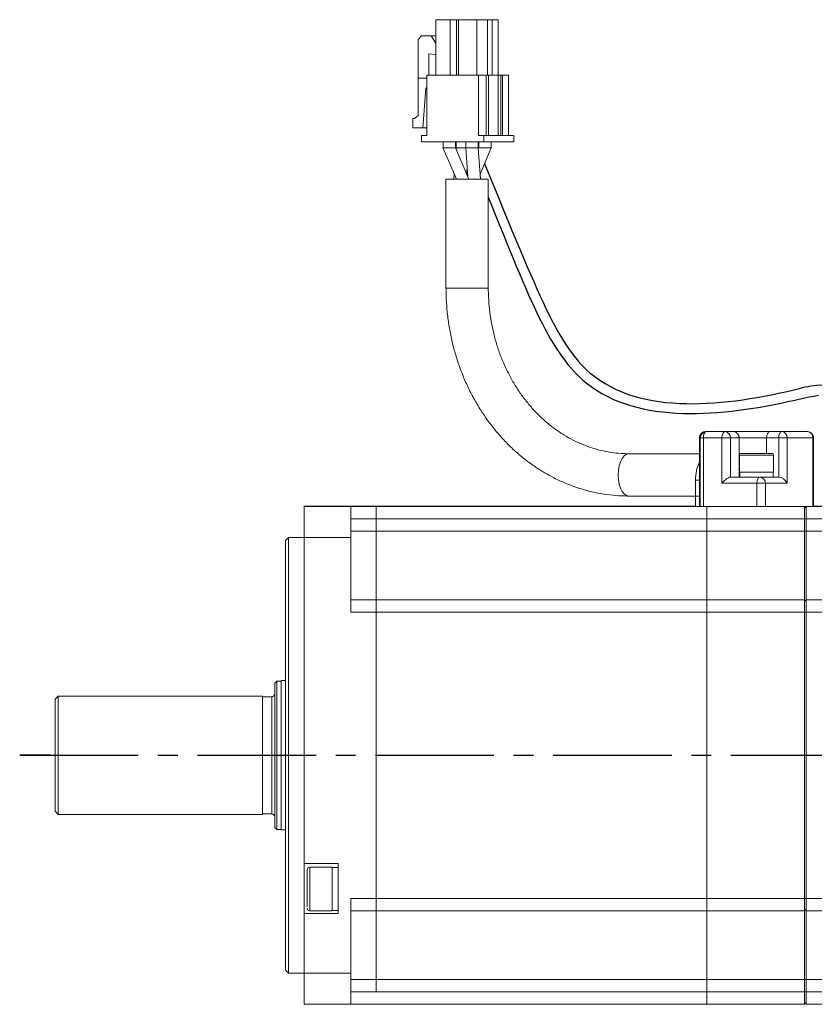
# Model space of a CAD drawing. Header units: millimetres. Extents: x -8104 to -7769, y 403 to 690.
# Tile 2 of 4: x -7960 to -7833, y 532 to 690. Entities that reach past the tile are written whole.
import ezdxf

# ---------------------------------------------------------------- set-up
doc = ezdxf.new("R2010")
doc.units = ezdxf.units.MM
doc.linetypes.add('CENTER2', pattern=[28.575, 19.05, -3.175, 3.175, -3.175])
doc.layers.add('Center', color=1, linetype='CENTER2')
doc.layers.add('Dim', color=2, linetype='Continuous')

msp = doc.modelspace()

# ---------------------------------------------------------------- linework, layer by layer
at = {"color": 7, "linetype": 'Continuous', "lineweight": 15}
for p, q in [((-7891.19, 690.32), (-7893.49, 690.32)), ((-7893.49, 690.32), (-7891.79, 690.32)), ((-7893.49, 681.42), (-7893.49, 690.32)), ((-7891.67, 690.32), (-7892.47, 690.32)), ((-7892.04, 690.32), (-7892.47, 690.32)), ((-7891.66, 690.32), (-7892.09, 690.32)), ((-7892.09, 690.32), (-7892.04, 690.32)), ((-7892.04, 690.32), (-7892.04, 690.32)), ((-7891.79, 690.32), (-7889.49, 690.32)), ((-7891.67, 690.32), (-7891.24, 690.32)), ((-7891.67, 690.32), (-7891.67, 690.32)), ((-7891.61, 690.32), (-7891.66, 690.32)), ((-7891.04, 690.32), (-7891.61, 690.32)), ((-7888.44, 690.32), (-7891.39, 690.32)), ((-7891.39, 690.32), (-7889.69, 690.32)), ((-7891.39, 690.32), (-7891.39, 690.32)), ((-7891.24, 690.32), (-7891.19, 690.32)), ((-7891.24, 690.32), (-7891.24, 690.32)), ((-7890.17, 690.32), (-7891.19, 690.32)), ((-7891.19, 690.32), (-7890.76, 690.32)), ((-7891.19, 681.42), (-7891.19, 690.32)), ((-7891.19, 690.32), (-7891.19, 690.32)), ((-7890.88, 690.32), (-7891.04, 690.32)), ((-7890.74, 690.32), (-7890.88, 690.32)), ((-7890.81, 690.32), (-7890.24, 690.32)), ((-7890.76, 690.32), (-7890.81, 690.32)), ((-7890.81, 690.32), (-7890.81, 690.32)), ((-7890.37, 690.32), (-7890.74, 690.32)), ((-7890.41, 690.32), (-7890.37, 690.32)), ((-7890.24, 690.32), (-7890.41, 690.32)), ((-7890.41, 690.32), (-7890.41, 690.32)), ((-7889.57, 690.32), (-7890.37, 690.32)), ((-7889.94, 690.32), (-7890.37, 690.32)), ((-7889.22, 690.32), (-7890.17, 690.32)), ((-7890.17, 690.32), (-7890.17, 681.42)), ((-7889.56, 690.32), (-7889.99, 690.32)), ((-7889.99, 690.32), (-7889.94, 690.32)), ((-7889.94, 690.32), (-7889.94, 690.32)), ((-7886.9, 690.32), (-7889.85, 690.32)), ((-7889.85, 690.32), (-7888.15, 690.32)), ((-7889.85, 681.42), (-7889.85, 690.32)), ((-7889.69, 690.32), (-7886.74, 690.32)), ((-7889.57, 690.32), (-7889.14, 690.32)), ((-7889.57, 690.32), (-7889.57, 690.32)), ((-7889.51, 690.32), (-7889.56, 690.32)), ((-7888.94, 690.32), (-7889.51, 690.32)), ((-7889.49, 690.32), (-7889.22, 690.32)), ((-7889.22, 690.32), (-7889.22, 690.32)), ((-7889.14, 690.32), (-7889.09, 690.32)), ((-7889.14, 690.32), (-7889.14, 690.32)), ((-7889.09, 690.32), (-7888.66, 690.32)), ((-7889.09, 690.32), (-7889.09, 690.32)), ((-7888.78, 690.32), (-7888.94, 690.32)), ((-7888.04, 690.32), (-7888.84, 690.32)), ((-7888.4, 690.32), (-7888.84, 690.32)), ((-7888.64, 690.32), (-7888.78, 690.32)), ((-7888.71, 690.32), (-7888.14, 690.32)), ((-7888.66, 690.32), (-7888.71, 690.32)), ((-7888.71, 690.32), (-7888.71, 690.32)), ((-7888.27, 690.32), (-7888.64, 690.32)), ((-7888.45, 690.32), (-7888.4, 690.32)), ((-7888.02, 690.32), (-7888.45, 690.32)), ((-7886.74, 690.32), (-7888.44, 690.32)), ((-7888.44, 690.32), (-7888.44, 690.32)), ((-7888.4, 690.32), (-7888.4, 690.32)), ((-7888.31, 690.32), (-7888.27, 690.32)), ((-7888.14, 690.32), (-7888.31, 690.32)), ((-7888.31, 690.32), (-7888.31, 690.32)), ((-7888.15, 690.32), (-7885.2, 690.32)), ((-7888.04, 690.32), (-7887.6, 690.32)), ((-7888.04, 690.32), (-7888.04, 690.32)), ((-7887.97, 690.32), (-7888.02, 690.32)), ((-7887.41, 690.32), (-7887.97, 690.32)), ((-7885.45, 690.32), (-7887.75, 690.32)), ((-7887.75, 690.32), (-7886.05, 690.32)), ((-7887.75, 690.32), (-7887.75, 690.32)), ((-7887.6, 690.32), (-7887.55, 690.32)), ((-7887.6, 690.32), (-7887.6, 690.32)), ((-7887.55, 690.32), (-7887.12, 690.32)), ((-7887.55, 690.32), (-7887.55, 690.32)), ((-7887.24, 690.32), (-7887.41, 690.32)), ((-7887.11, 690.32), (-7887.24, 690.32)), ((-7887.17, 690.32), (-7886.61, 690.32)), ((-7887.12, 690.32), (-7887.17, 690.32)), ((-7887.17, 690.32), (-7887.17, 690.32)), ((-7886.73, 690.32), (-7887.11, 690.32)), ((-7885.2, 690.32), (-7886.9, 690.32)), ((-7886.9, 681.42), (-7886.9, 690.32)), ((-7886.77, 690.32), (-7886.73, 690.32)), ((-7886.61, 690.32), (-7886.77, 690.32)), ((-7886.77, 690.32), (-7886.77, 690.32)), ((-7885.94, 690.32), (-7886.74, 690.32)), ((-7886.3, 690.32), (-7886.74, 690.32)), ((-7886.74, 690.32), (-7886.74, 690.32)), ((-7886.35, 690.32), (-7886.3, 690.32)), ((-7885.92, 690.32), (-7886.35, 690.32)), ((-7886.3, 690.32), (-7886.3, 690.32)), ((-7886.05, 690.32), (-7883.75, 690.32)), ((-7885.94, 690.32), (-7885.5, 690.32)), ((-7885.94, 690.32), (-7885.94, 690.32)), ((-7885.87, 690.32), (-7885.92, 690.32)), ((-7885.31, 690.32), (-7885.87, 690.32)), ((-7885.5, 690.32), (-7885.45, 690.32)), ((-7885.5, 690.32), (-7885.5, 690.32)), ((-7884.43, 690.32), (-7885.45, 690.32)), ((-7885.45, 690.32), (-7885.02, 690.32)), ((-7885.45, 690.32), (-7885.45, 690.32)), ((-7885.45, 690.32), (-7885.45, 690.32)), ((-7885.14, 690.32), (-7885.31, 690.32)), ((-7885.2, 690.32), (-7885.2, 681.42)), ((-7885.01, 690.32), (-7885.14, 690.32)), ((-7885.07, 690.32), (-7884.51, 690.32)), ((-7885.02, 690.32), (-7885.07, 690.32)), ((-7885.07, 690.32), (-7885.07, 690.32)), ((-7884.63, 690.32), (-7885.01, 690.32)), ((-7884.67, 690.32), (-7884.63, 690.32)), ((-7884.51, 690.32), (-7884.67, 690.32)), ((-7884.67, 690.32), (-7884.67, 690.32)), ((-7883.48, 690.32), (-7884.43, 690.32)), ((-7884.43, 690.32), (-7884.43, 681.42)), ((-7883.75, 690.32), (-7883.48, 690.32)), ((-7883.48, 681.42), (-7883.48, 690.32)), ((-7896.32, 687.12), (-7895.8, 687.72)), ((-7896.32, 674.91), (-7896.32, 687.12)), ((-7895.8, 687.72), (-7894.22, 687.72)), ((-7894.3, 687.72), (-7895.8, 687.72)), ((-7894.3, 687.72), (-7893.49, 687.72)), ((-7894.22, 687.72), (-7893.49, 686.54)), ((-7893.49, 687.72), (-7894.22, 687.72)), ((-7893.49, 684.74), (-7894.59, 684.85)), ((-7894.59, 684.85), (-7894.59, 681.42)), ((-7896.31, 674.92), (-7896.31, 680.92)), ((-7896.31, 680.92), (-7894.94, 680.92)), ((-7895.71, 680.92), (-7896.31, 680.92)), ((-7894.94, 680.92), (-7895.71, 680.92)), ((-7894.94, 671.72), (-7894.94, 681.42)), ((-7894.94, 681.42), (-7886.62, 681.42)), ((-7893.49, 681.42), (-7894.94, 681.42)), ((-7891.19, 681.42), (-7893.49, 681.42)), ((-7891.19, 681.42), (-7890.17, 681.42)), ((-7889.85, 681.42), (-7890.17, 681.42)), ((-7886.9, 681.42), (-7889.85, 681.42)), ((-7885.2, 681.42), (-7886.9, 681.42)), ((-7886.62, 681.42), (-7886.62, 671.72)), ((-7886.62, 681.42), (-7885.4, 681.42)), ((-7885.4, 671.72), (-7885.4, 681.42)), ((-7885.2, 681.42), (-7884.43, 681.42)), ((-7885.15, 681.42), (-7883.44, 681.42)), ((-7885.02, 671.72), (-7885.02, 681.42)), ((-7883.48, 681.42), (-7884.43, 681.42)), ((-7883.48, 681.42), (-7881.82, 681.42)), ((-7883.44, 671.72), (-7883.44, 681.42)), ((-7883.16, 681.42), (-7883.19, 681.42)), ((-7883.16, 681.42), (-7883.16, 681.42)), ((-7883.06, 671.72), (-7883.06, 681.42)), ((-7881.82, 681.42), (-7882.91, 681.42)), ((-7882.79, 671.72), (-7882.79, 681.42)), ((-7881.82, 681.42), (-7881.82, 671.72)), ((-7895.1, 679.24), (-7895.58, 672.92)), ((-7897.18, 672.92), (-7897.18, 674.42)), ((-7897.18, 674.42), (-7896.92, 674.42)), ((-7897.18, 674.42), (-7896.92, 674.42)), ((-7896.92, 674.42), (-7896.31, 674.92)), ((-7895.58, 672.92), (-7897.18, 672.92)), ((-7894.94, 672.92), (-7895.58, 672.92)), ((-7895.8, 670.72), (-7895.8, 671.72)), ((-7895.8, 671.72), (-7894.94, 671.72)), ((-7895.8, 671.72), (-7895.15, 671.72)), ((-7895.15, 671.72), (-7894.94, 671.72)), ((-7886.62, 671.72), (-7885.76, 671.72)), ((-7885.4, 671.72), (-7886.62, 671.72)), ((-7885.76, 671.72), (-7885.76, 670.72)), ((-7880.96, 671.72), (-7885.76, 671.72)), ((-7883.44, 671.72), (-7885.02, 671.72)), ((-7882.79, 671.72), (-7881.82, 671.72)), ((-7880.96, 671.72), (-7881.82, 671.72)), ((-7880.96, 670.72), (-7880.96, 671.72)), ((-7885.76, 670.72), (-7895.8, 670.72)), ((-7892.31, 670.72), (-7892.31, 669.71)), ((-7890.31, 669.71), (-7890.31, 670.72)), ((-7890.21, 669.72), (-7890.23, 669.52)), ((-7890.21, 670.72), (-7890.21, 669.71)), ((-7888.68, 670.72), (-7888.68, 669.71)), ((-7888.68, 669.75), (-7888.32, 665.01)), ((-7886.69, 669.72), (-7886.69, 669.72)), ((-7886.68, 669.71), (-7886.68, 670.72)), ((-7886.3, 664.72), (-7886.68, 669.72)), ((-7886.58, 669.72), (-7886.66, 669.52)), ((-7886.58, 670.72), (-7886.58, 669.71)), ((-7886.36, 665.51), (-7884.58, 669.72)), ((-7880.96, 670.72), (-7885.76, 670.72)), ((-7884.58, 669.71), (-7884.58, 670.72)), ((-7888.53, 665.51), (-7888.45, 666.65)), ((-7891.85, 664.72), (-7891.85, 647.19)), ((-7890.53, 665.51), (-7890.59, 664.69)), ((-7888.36, 665.51), (-7888.45, 665.31)), ((-7885.05, 647.19), (-7885.05, 664.72)), ((-7851, 623.61), (-7851.07, 623.39)), ((-7846.02, 624.14), (-7850.12, 624.13)), ((-7850.12, 624.13), (-7849.99, 624.13)), ((-7849.99, 624.13), (-7847.02, 624.13)), ((-7847.02, 624.13), (-7845.63, 624.13)), ((-7844.07, 624.14), (-7846.02, 624.14)), ((-7839.82, 624.13), (-7837.87, 624.13)), ((-7836.88, 624.14), (-7838.27, 624.14)), ((-7833.77, 624.13), (-7837.87, 624.13)), ((-7833.91, 624.14), (-7836.88, 624.14)), ((-7833.91, 624.14), (-7833.77, 624.13)), ((-7833.89, 624.14), (-7833.91, 624.14)), ((-7833.75, 624.13), (-7833.89, 624.14)), ((-7832.84, 623.5), (-7832.89, 623.61)), ((-7851.12, 623.13), (-7850.99, 623.13)), ((-7851.12, 612.13), (-7851.12, 623.13)), ((-7850.99, 623.13), (-7850.99, 612.13)), ((-7847.52, 623.13), (-7850.49, 623.13)), ((-7850.49, 623.13), (-7850.49, 612.13)), ((-7847.52, 615.83), (-7847.52, 623.13)), ((-7846.15, 616.83), (-7846.15, 623.13)), ((-7846.15, 623.13), (-7844.76, 623.13)), ((-7844.76, 616.83), (-7844.76, 623.13)), ((-7840.32, 623.13), (-7838.37, 623.13)), ((-7838.37, 623.13), (-7838.37, 616.83)), ((-7837.01, 623.13), (-7837.01, 615.83)), ((-7832.91, 623.13), (-7837.01, 623.13)), ((-7832.91, 612.13), (-7832.91, 623.13)), ((-7832.77, 612.13), (-7832.77, 623.13)), ((-7851.15, 620.58), (-7862.46, 620.58)), ((-7844.7, 620.33), (-7844.7, 617.63)), ((-7843.2, 620.63), (-7841.95, 620.63)), ((-7843.2, 620.63), (-7843.2, 620.63)), ((-7841.95, 620.63), (-7843.2, 620.63)), ((-7841.95, 620.63), (-7840.7, 620.63)), ((-7840.7, 620.63), (-7841.95, 620.63)), ((-7841.95, 620.63), (-7841.95, 620.63)), ((-7840.7, 620.63), (-7840.7, 620.63)), ((-7839.2, 617.63), (-7839.2, 620.33)), ((-7844.61, 617.63), (-7844.61, 616.83)), ((-7839.29, 616.83), (-7839.29, 617.63)), ((-7851.74, 612.13), (-7851.74, 616.33)), ((-7841.89, 615.83), (-7847.52, 615.83)), ((-7841.39, 616.83), (-7846.15, 616.83)), ((-7846.15, 616.83), (-7844.76, 616.83)), ((-7844.76, 616.83), (-7844.61, 616.83)), ((-7841.89, 615.83), (-7841.89, 612.13)), ((-7840.71, 616.83), (-7841.39, 616.83)), ((-7840.52, 615.83), (-7840.52, 612.13)), ((-7837.01, 615.83), (-7840.52, 615.83)), ((-7838.37, 616.83), (-7839.29, 616.83)), ((-7839.29, 616.83), (-7838.37, 616.83)), ((-7862.47, 613.78), (-7851.15, 613.78)), ((-7907.15, 612.15), (-7914.65, 612.15)), ((-7914.65, 612.15), (-7914.65, 612.13)), ((-7914.65, 612.13), (-7909.15, 612.13)), ((-7914.65, 612.12), (-7914.65, 612.13)), ((-7914.65, 612.12), (-7907.15, 612.12)), ((-7914.65, 612.12), (-7914.65, 607.12)), ((-7909.15, 612.12), (-7914.65, 612.12)), ((-7914.65, 612.12), (-7914.65, 612.12)), ((-7909.15, 612.13), (-7909.15, 612.12)), ((-7907.15, 612.14), (-7907.15, 612.15)), ((-7851.74, 612.14), (-7907.15, 612.14)), ((-7907.15, 612.13), (-7834.25, 612.13)), ((-7907.15, 612.12), (-7907.15, 612.13)), ((-7907.15, 607.12), (-7907.15, 612.12)), ((-7907.15, 607.12), (-7907.15, 612.12)), ((-7903.05, 610.12), (-7903.05, 612.13)), ((-7851.74, 612.13), (-7851.12, 612.13)), ((-7850.99, 612.13), (-7851.12, 612.13)), ((-7841.89, 612.13), (-7850.49, 612.13)), ((-7849.95, 612.13), (-7849.95, 610.12)), ((-7840.52, 612.13), (-7834.25, 612.13)), ((-7834.25, 612.13), (-7834.25, 612.13)), ((-7834.25, 612.13), (-7834.25, 610.12)), ((-7834.25, 612.13), (-7833.95, 611.83)), ((-7834.25, 612.13), (-7833.95, 612.13)), ((-7834.24, 612.13), (-7833.95, 611.84)), ((-7833.95, 612.13), (-7789.65, 612.13)), ((-7833.95, 612.13), (-7833.95, 610.12)), ((-7832.91, 612.13), (-7833.95, 612.13)), ((-7833.95, 612.13), (-7833.95, 612.13)), ((-7818.95, 612.14), (-7832.77, 612.14)), ((-7907.15, 610.12), (-7834.25, 610.12)), ((-7907.15, 610.12), (-7903.05, 610.12)), ((-7903.05, 608.12), (-7903.05, 610.12)), ((-7903.05, 610.12), (-7849.95, 610.12)), ((-7849.95, 610.12), (-7849.95, 608.12)), ((-7834.25, 610.12), (-7833.95, 610.13)), ((-7834.25, 610.12), (-7834.25, 608.12)), ((-7833.95, 610.12), (-7789.65, 610.12)), ((-7833.95, 610.12), (-7833.95, 608.12)), ((-7907.15, 608.12), (-7834.25, 608.12)), ((-7907.15, 608.12), (-7903.05, 608.12)), ((-7903.05, 597.12), (-7903.05, 608.12)), ((-7903.05, 608.12), (-7849.95, 608.12)), ((-7849.95, 597.12), (-7849.95, 608.12)), ((-7834.25, 608.12), (-7833.95, 608.13)), ((-7834.25, 597.12), (-7834.25, 608.12)), ((-7833.95, 608.12), (-7789.65, 608.12)), ((-7833.95, 608.12), (-7833.95, 597.12)), ((-7917.15, 607.13), (-7917.65, 606.63)), ((-7917.65, 606.63), (-7917.65, 537.63)), ((-7914.65, 607.13), (-7917.15, 607.13)), ((-7917.15, 607.13), (-7917.15, 537.13)), ((-7914.65, 607.12), (-7914.65, 554.72)), ((-7907.15, 607.12), (-7914.65, 607.12)), ((-7907.15, 607.12), (-7914.65, 607.12)), ((-7907.15, 595.12), (-7907.15, 607.12)), ((-7907.15, 595.12), (-7907.15, 607.12)), ((-7907.15, 597.12), (-7834.25, 597.12)), ((-7834.25, 597.12), (-7907.15, 597.12)), ((-7903.05, 597.12), (-7907.15, 597.12)), ((-7903.05, 597.12), (-7907.15, 597.12)), ((-7903.05, 595.12), (-7903.05, 597.12)), ((-7903.05, 597.12), (-7903.05, 597.12)), ((-7903.05, 597.12), (-7849.95, 597.12)), ((-7849.95, 597.12), (-7903.05, 597.12)), ((-7849.95, 597.12), (-7849.95, 595.12)), ((-7849.95, 597.12), (-7849.95, 597.12)), ((-7834.25, 597.12), (-7834.25, 595.12)), ((-7834.25, 597.12), (-7833.95, 596.82)), ((-7834.25, 597.12), (-7834.25, 597.12)), ((-7833.95, 596.82), (-7834.25, 597.12)), ((-7798.95, 597.12), (-7833.95, 597.12)), ((-7833.95, 597.12), (-7833.95, 595.12)), ((-7798.95, 597.12), (-7833.95, 597.12)), ((-7833.95, 597.12), (-7833.95, 597.12)), ((-7834.25, 595.12), (-7907.15, 595.12)), ((-7903.05, 595.12), (-7907.15, 595.12)), ((-7903.05, 549.12), (-7903.05, 595.12)), ((-7903.05, 595.12), (-7849.95, 595.12)), ((-7849.95, 595.12), (-7849.95, 549.12)), ((-7834.25, 595.12), (-7834.25, 549.12)), ((-7833.95, 595.12), (-7834.25, 595.12)), ((-7798.95, 595.12), (-7833.95, 595.12)), ((-7833.95, 595.12), (-7833.95, 549.12)), ((-7919.05, 584.03), (-7919.35, 583.73)), ((-7918.35, 584.03), (-7919.05, 584.03)), ((-7919.05, 584.03), (-7919.05, 560.23)), ((-7917.65, 584.13), (-7918.35, 584.13)), ((-7918.35, 584.13), (-7918.35, 560.13)), ((-7919.35, 583.73), (-7919.35, 560.53)), ((-7954.15, 581.63), (-7954.65, 581.13)), ((-7954.65, 581.13), (-7954.65, 563.13)), ((-7921.35, 581.63), (-7954.15, 581.63)), ((-7954.15, 581.63), (-7954.15, 562.63)), ((-7921.35, 581.63), (-7921.35, 562.63)), ((-7919.85, 581.53), (-7921.35, 581.53)), ((-7954.65, 563.13), (-7954.15, 562.63)), ((-7954.15, 562.63), (-7921.35, 562.63)), ((-7921.35, 562.73), (-7919.85, 562.73)), ((-7919.35, 560.53), (-7919.05, 560.23)), ((-7919.05, 560.23), (-7918.35, 560.23)), ((-7918.35, 560.13), (-7917.65, 560.13)), ((-7914.65, 554.72), (-7909.15, 554.72)), ((-7914.65, 546.72), (-7914.65, 554.72)), ((-7914.15, 553.75), (-7914.15, 548.49)), ((-7910.15, 554.15), (-7913.75, 554.15)), ((-7910.15, 554.15), (-7910.15, 547.15)), ((-7909.15, 554.1), (-7910.15, 554.1)), ((-7909.15, 554.72), (-7909.15, 546.72)), ((-7907.15, 537.12), (-7907.15, 549.12)), ((-7907.15, 549.12), (-7834.25, 549.12)), ((-7907.15, 549.12), (-7903.05, 549.12)), ((-7907.15, 537.12), (-7907.15, 549.12)), ((-7903.05, 547.12), (-7903.05, 549.12)), ((-7903.05, 549.12), (-7849.95, 549.12)), ((-7849.95, 549.12), (-7849.95, 547.12)), ((-7834.25, 549.12), (-7833.95, 549.12)), ((-7834.25, 549.12), (-7834.25, 547.12)), ((-7789.65, 549.12), (-7833.95, 549.12)), ((-7833.95, 549.12), (-7833.95, 547.12)), ((-7834.25, 547.12), (-7833.95, 547.42)), ((-7914.65, 546.72), (-7914.65, 537.12)), ((-7909.15, 546.72), (-7914.65, 546.72)), ((-7914.65, 546.72), (-7909.15, 546.72)), ((-7914.65, 546.72), (-7914.65, 546.72)), ((-7913.75, 547.15), (-7910.15, 547.15)), ((-7910.15, 547.2), (-7909.15, 547.2)), ((-7907.15, 547.12), (-7834.25, 547.12)), ((-7907.15, 547.12), (-7903.05, 547.12)), ((-7903.05, 536.12), (-7903.05, 547.12)), ((-7903.05, 547.12), (-7849.95, 547.12)), ((-7849.95, 536.12), (-7849.95, 547.12)), ((-7834.25, 536.12), (-7834.25, 547.12)), ((-7789.65, 547.12), (-7833.95, 547.12)), ((-7833.95, 547.12), (-7833.95, 536.12)), ((-7917.65, 537.63), (-7917.15, 537.13)), ((-7917.15, 537.13), (-7914.65, 537.13)), ((-7914.65, 537.12), (-7907.15, 537.12)), ((-7914.65, 532.12), (-7914.65, 537.12)), ((-7914.65, 537.12), (-7907.15, 537.12)), ((-7907.15, 532.12), (-7907.15, 537.12)), ((-7907.15, 532.12), (-7907.15, 537.12)), ((-7834.25, 536.12), (-7907.15, 536.12)), ((-7903.05, 536.12), (-7907.15, 536.12)), ((-7903.05, 534.12), (-7903.05, 536.12)), ((-7849.95, 536.12), (-7903.05, 536.12)), ((-7849.95, 536.12), (-7849.95, 532.13)), ((-7833.95, 536.13), (-7834.25, 536.12)), ((-7834.25, 536.12), (-7834.25, 534.12)), ((-7798.95, 536.12), (-7833.95, 536.12)), ((-7833.95, 536.12), (-7833.95, 534.12)), ((-7907.15, 534.12), (-7834.25, 534.12)), ((-7834.25, 534.12), (-7833.95, 534.13)), ((-7834.25, 534.12), (-7834.25, 532.13)), ((-7798.95, 534.12), (-7833.95, 534.12)), ((-7833.95, 534.12), (-7833.95, 532.13)), ((-7907.15, 532.12), (-7914.65, 532.12)), ((-7907.15, 532.13), (-7834.25, 532.13)), ((-7834.25, 532.13), (-7833.95, 532.43)), ((-7798.95, 532.13), (-7833.95, 532.13))]:
    msp.add_line(p, q, dxfattribs=at)
at = {"color": 8, "linetype": 'Continuous', "lineweight": 15}
for p, q in [((-7894.94, 679.24), (-7895.1, 679.24)), ((-7840.32, 620.63), (-7840.32, 623.13)), ((-7851.74, 616.33), (-7851.12, 616.33)), ((-7919.85, 562.73), (-7919.85, 581.53)), ((-7913.75, 554.15), (-7913.75, 548.21)), ((-7913.75, 548.21), (-7913.75, 547.15))]:
    msp.add_line(p, q, dxfattribs=at)
at = {"color": 7, "linetype": 'Continuous', "lineweight": 15, "flags": 128}
for points in [[(-7885.15, 681.42), (-7885.08, 681.42), (-7885.03, 681.42), (-7885.03, 681.42), (-7885.06, 681.42), (-7885.12, 681.42), (-7885.21, 681.42), (-7885.31, 681.42), (-7885.4, 681.42)], [(-7883.19, 681.42), (-7883.11, 681.42), (-7883.07, 681.42), (-7883.06, 681.42), (-7883.1, 681.42), (-7883.16, 681.42), (-7883.25, 681.42), (-7883.34, 681.42), (-7883.44, 681.42)], [(-7883.16, 681.42), (-7883.07, 681.42), (-7882.97, 681.42), (-7882.88, 681.42), (-7882.82, 681.42), (-7882.79, 681.42), (-7882.8, 681.42), (-7882.84, 681.42), (-7882.91, 681.42)], [(-7892.33, 669.75), (-7891.25, 667.22), (-7890.18, 664.69)], [(-7888.2, 664.72), (-7889.25, 667.22), (-7890.31, 669.72)], [(-7885.5, 664.72), (-7885.95, 664.72), (-7886.53, 664.72), (-7887.2, 664.72), (-7887.94, 664.72), (-7888.7, 664.72), (-7889.45, 664.72), (-7890.15, 664.72), (-7890.76, 664.72), (-7891.26, 664.72), (-7891.61, 664.72), (-7891.81, 664.72), (-7891.84, 664.72), (-7891.69, 664.72), (-7891.39, 664.72), (-7890.94, 664.72), (-7890.63, 664.72)], [(-7890.18, 664.72), (-7890.18, 664.72), (-7890.1, 664.72), (-7889.93, 664.72), (-7889.7, 664.72), (-7889.41, 664.72), (-7889.11, 664.72), (-7888.82, 664.72), (-7888.56, 664.72), (-7888.36, 664.72), (-7888.24, 664.72), (-7888.2, 664.72), (-7888.25, 664.72), (-7888.25, 664.72)], [(-7886.28, 664.72), (-7886.13, 664.72), (-7885.64, 664.72), (-7885.28, 664.72), (-7885.08, 664.72), (-7885.06, 664.72), (-7885.2, 664.72), (-7885.5, 664.72)], [(-7849.99, 624.13), (-7850.09, 624.11), (-7850.18, 624.05), (-7850.27, 623.96), (-7850.34, 623.84), (-7850.4, 623.69), (-7850.45, 623.51), (-7850.48, 623.32), (-7850.49, 623.13)], [(-7847.52, 623.13), (-7847.51, 623.32), (-7847.48, 623.51), (-7847.43, 623.68), (-7847.37, 623.84), (-7847.29, 623.96), (-7847.21, 624.05), (-7847.11, 624.11), (-7847.02, 624.13)], [(-7839.82, 624.13), (-7839.92, 624.11), (-7840.01, 624.05), (-7840.1, 623.96), (-7840.18, 623.84), (-7840.24, 623.69), (-7840.28, 623.51), (-7840.31, 623.33), (-7840.32, 623.13)], [(-7837.87, 624.13), (-7837.97, 624.11), (-7838.07, 624.05), (-7838.15, 623.96), (-7838.23, 623.84), (-7838.29, 623.69), (-7838.34, 623.51), (-7838.36, 623.33), (-7838.37, 623.13)], [(-7846.15, 623.13), (-7846.26, 623.13), (-7846.41, 623.13), (-7846.57, 623.13), (-7846.76, 623.13), (-7846.95, 623.13), (-7847.15, 623.13), (-7847.34, 623.13), (-7847.52, 623.13)], [(-7844.76, 623.13), (-7844.39, 623.13), (-7843.93, 623.13), (-7843.39, 623.13), (-7842.79, 623.13), (-7842.16, 623.13), (-7841.52, 623.13), (-7840.9, 623.13), (-7840.32, 623.13)], [(-7837.01, 623.13), (-7837.12, 623.13), (-7837.27, 623.13), (-7837.43, 623.13), (-7837.62, 623.13), (-7837.81, 623.13), (-7838.01, 623.13), (-7838.2, 623.13), (-7838.37, 623.13)], [(-7841.95, 617.63), (-7842.61, 617.63), (-7843.23, 617.63), (-7843.77, 617.63), (-7844.21, 617.63), (-7844.52, 617.63), (-7844.68, 617.63), (-7844.7, 617.63)], [(-7839.2, 617.63), (-7839.22, 617.63), (-7839.38, 617.63), (-7839.68, 617.63), (-7840.12, 617.63), (-7840.67, 617.63), (-7841.29, 617.63), (-7841.95, 617.63)], [(-7844.61, 616.83), (-7844.6, 616.83), (-7844.46, 616.83), (-7844.17, 616.83), (-7843.75, 616.83), (-7843.22, 616.83), (-7842.61, 616.83), (-7841.97, 616.83), (-7841.32, 616.83), (-7840.71, 616.83)], [(-7841.39, 616.83), (-7841.48, 616.81), (-7841.58, 616.75), (-7841.66, 616.66), (-7841.74, 616.54), (-7841.8, 616.38), (-7841.85, 616.21), (-7841.88, 616.02), (-7841.89, 615.83)], [(-7840.52, 615.83), (-7840.63, 615.83), (-7840.78, 615.83), (-7840.94, 615.83), (-7841.13, 615.83), (-7841.32, 615.83), (-7841.52, 615.83), (-7841.71, 615.83), (-7841.89, 615.83)], [(-7839.29, 616.83), (-7839.3, 616.83), (-7839.37, 616.83), (-7839.48, 616.83), (-7839.64, 616.83), (-7839.85, 616.83), (-7840.1, 616.83), (-7840.39, 616.83), (-7840.71, 616.83)], [(-7840.52, 612.13), (-7840.63, 612.13), (-7840.78, 612.13), (-7840.94, 612.13), (-7841.13, 612.13), (-7841.32, 612.13), (-7841.52, 612.13), (-7841.71, 612.13), (-7841.89, 612.13)]]:
    msp.add_lwpolyline(points, dxfattribs=at)
at = {"color": 8, "linetype": 'Continuous', "lineweight": 15, "flags": 128}
for points in [[(-7885.05, 647.19), (-7885.06, 647.19), (-7885.2, 647.19), (-7885.5, 647.19), (-7885.95, 647.19), (-7886.53, 647.19), (-7887.2, 647.19), (-7887.94, 647.19), (-7888.7, 647.19), (-7889.45, 647.19), (-7890.15, 647.19), (-7890.76, 647.19), (-7891.26, 647.19), (-7891.61, 647.19), (-7891.81, 647.19), (-7891.85, 647.19)], [(-7851.09, 623.4), (-7851.1, 623.33), (-7851.12, 623.13)], [(-7862.47, 613.78), (-7862.84, 613.87), (-7863.2, 614.12), (-7863.53, 614.52), (-7863.79, 615.06), (-7864, 615.71), (-7864.12, 616.42), (-7864.17, 617.18), (-7864.12, 617.94), (-7864, 618.66), (-7863.79, 619.3), (-7863.53, 619.84), (-7863.2, 620.25), (-7862.84, 620.5), (-7862.47, 620.58), (-7862.46, 620.58)], [(-7843.32, 620.33), (-7843.85, 620.33), (-7844.27, 620.33), (-7844.56, 620.33), (-7844.69, 620.33), (-7844.7, 620.33)], [(-7839.2, 620.33), (-7839.23, 620.33), (-7839.42, 620.33), (-7839.75, 620.33), (-7840.21, 620.33), (-7840.77, 620.33), (-7841.4, 620.33), (-7842.06, 620.33), (-7842.71, 620.33), (-7843.32, 620.33)]]:
    msp.add_lwpolyline(points, dxfattribs=at)
at = {"color": 7, "linetype": 'Continuous', "lineweight": 15}
for centre, radius, start, end in [((-7894.91, 679.23), 0.187, 97.6713, 179.1102), ((-7885.27, 923.4), 251.68, 269.9698, 270.0552), ((-7883.31, 933.23), 261.51, 269.9714, 270.0536), ((-7882.98, 841.19), 169.47, 269.9721, 270.0651), ((-7850.12, 623.13), 1, 90.0042, 164.7826), ((-7849.99, 623.13), 1, 90.0046, 180.0039), ((-7847.09, 623.19), 0.941, 356.1916, 85.5848), ((-7845.7, 623.19), 0.941, 356.1916, 85.5848), ((-7837.95, 623.19), 0.941, 356.1915, 85.5848), ((-7833.85, 623.2), 0.941, 356.1918, 85.5845), ((-7833.77, 623.13), 1, 64.4536, 89.999), ((-7850.57, 890.85), 267.72, 269.9106, 270.0176), ((-7832.89, 655.19), 32.06, 269.9617, 270.2009), ((-7844.4, 620.33), 0.3, 90, 180.0001), ((-7839.5, 620.33), 0.3, 359.9997, 90), ((-7845.6, 616.53), 6.14, 153.948, 181.8659), ((-7841.46, 615.89), 0.941, 356.1915, 85.5848), ((-7850.57, 883.34), 271.21, 269.9113, 270.0169), ((-7832.89, 644.89), 32.76, 269.9643, 270.1984), ((-7919.85, 582.03), 0.5, 270, 0), ((-7919.85, 562.23), 0.5, 0, 90), ((-7913.75, 553.75), 0.4, 90, 180), ((-7913.75, 547.55), 0.4, 180, 270)]:
    msp.add_arc(centre, radius, start, end, dxfattribs=at)
for centre, major_axis, ratio, start_param, end_param in [((-7847.02, 615.83), (0.966, 0.966), 0.267777, 0.262013, 1.83281), ((-7837.87, 615.83), (0.866, -0.866), 0.577227, 1.046827, 2.617623)]:
    msp.add_ellipse(centre, major_axis=major_axis, ratio=ratio, start_param=start_param, end_param=end_param, dxfattribs=at)
for points, knots in [([(-7891.56, 669.72), (-7891.68, 669.72), (-7891.93, 669.72), (-7892.19, 669.72), (-7892.32, 669.72), (-7892.3, 669.72), (-7892.3, 669.72)], [0, 0, 0, 0, 0.295753, 0.591507, 0.887261, 1, 1, 1, 1]), ([(-7890.32, 669.72), (-7890.32, 669.72), (-7890.3, 669.72), (-7890.38, 669.72), (-7890.56, 669.72), (-7890.85, 669.72), (-7891.2, 669.72), (-7891.44, 669.72), (-7891.56, 669.72)], [0, 0, 0, 0, 0.01526, 0.212208, 0.409156, 0.606104, 0.803052, 1, 1, 1, 1]), ([(-7888.68, 669.72), (-7888.78, 669.72), (-7889, 669.72), (-7889.39, 669.72), (-7889.76, 669.72), (-7890.05, 669.72), (-7890.22, 669.72), (-7890.21, 669.72), (-7890.2, 669.72)], [0, 0, 0, 0, 0.150938, 0.320751, 0.490562, 0.660375, 0.830188, 1, 1, 1, 1]), ([(-7886.69, 669.72), (-7886.73, 669.72), (-7886.8, 669.72), (-7887.09, 669.72), (-7887.45, 669.72), (-7887.85, 669.72), (-7888.23, 669.72), (-7888.51, 669.72), (-7888.67, 669.72), (-7888.66, 669.72), (-7888.66, 669.72)], [0, 0, 0, 0, 0.132107, 0.264213, 0.39632, 0.528425, 0.660531, 0.792638, 0.924745, 1, 1, 1, 1]), ([(-7885.82, 669.72), (-7885.94, 669.72), (-7886.19, 669.72), (-7886.45, 669.72), (-7886.58, 669.72), (-7886.56, 669.72), (-7886.56, 669.72)], [0, 0, 0, 0, 0.294927, 0.589853, 0.88478, 1, 1, 1, 1]), ([(-7884.58, 669.72), (-7884.58, 669.72), (-7884.56, 669.72), (-7884.64, 669.72), (-7884.82, 669.72), (-7885.11, 669.72), (-7885.46, 669.72), (-7885.7, 669.72), (-7885.82, 669.72)], [0, 0, 0, 0, 0.015096, 0.212078, 0.409057, 0.606038, 0.803019, 1, 1, 1, 1]), ([(-7890.58, 664.72), (-7890.59, 664.72), (-7890.59, 664.72), (-7890.55, 664.72), (-7890.45, 664.72), (-7890.32, 664.72), (-7890.23, 664.72), (-7890.19, 664.72)], [0, 0, 0, 0, 0.086756, 0.35112, 0.61374, 0.875122, 1, 1, 1, 1]), ([(-7890.2, 664.72), (-7890.2, 664.72), (-7890.28, 664.72), (-7890.39, 664.72), (-7890.52, 664.72), (-7890.56, 664.72), (-7890.58, 664.72)], [0, 0, 0, 0, 0.041864, 0.363302, 0.683658, 1, 1, 1, 1]), ([(-7889.39, 664.72), (-7889.49, 664.72), (-7889.69, 664.72), (-7889.92, 664.72), (-7890.11, 664.72), (-7890.16, 664.72), (-7890.18, 664.72)], [0, 0, 0, 0, 0.25026, 0.500336, 0.750539, 1, 1, 1, 1]), ([(-7888.25, 664.72), (-7888.22, 664.72), (-7888.16, 664.72), (-7888, 664.72), (-7887.81, 664.72), (-7887.58, 664.72), (-7887.34, 664.72), (-7887.1, 664.72), (-7886.87, 664.72), (-7886.66, 664.72), (-7886.49, 664.72), (-7886.37, 664.72), (-7886.31, 664.72), (-7886.31, 664.72), (-7886.31, 664.72)], [0, 0, 0, 0, 0.085628, 0.170688, 0.256229, 0.342196, 0.427444, 0.513336, 0.599368, 0.68478, 0.769409, 0.855718, 0.941987, 1, 1, 1, 1]), ([(-7886.8, 664.72), (-7886.91, 664.72), (-7887.13, 664.72), (-7887.38, 664.72), (-7887.5, 664.72)], [0, 0, 0, 0, 0.5002027, 1, 1, 1, 1]), ([(-7891.85, 647.19), (-7891.84, 646.78), (-7891.83, 645.64), (-7891.71, 643.76), (-7891.45, 641.56), (-7891.06, 639.38), (-7890.54, 637.24), (-7889.89, 635.14), (-7889.13, 633.09), (-7888.25, 631.11), (-7887.25, 629.19), (-7886.14, 627.36), (-7884.93, 625.61), (-7883.62, 623.96), (-7882.21, 622.41), (-7880.72, 620.97), (-7879.15, 619.65), (-7877.5, 618.45), (-7875.78, 617.38), (-7874.01, 616.44), (-7872.19, 615.64), (-7870.32, 614.97), (-7868.42, 614.45), (-7866.5, 614.07), (-7864.6, 613.85), (-7863.25, 613.79), (-7862.55, 613.78), (-7862.47, 613.78)], [0, 0, 0, 0, 0.023218, 0.065802, 0.108397, 0.150992, 0.193587, 0.236179, 0.278765, 0.32134, 0.363901, 0.406442, 0.448957, 0.491439, 0.533881, 0.576276, 0.618617, 0.660898, 0.703114, 0.745261, 0.787339, 0.829349, 0.871295, 0.913185, 0.955029, 0.994619, 1, 1, 1, 1]), ([(-7862.46, 620.58), (-7862.73, 620.59), (-7863.56, 620.6), (-7864.94, 620.72), (-7866.6, 621.01), (-7868.23, 621.44), (-7869.83, 622.02), (-7871.39, 622.73), (-7872.91, 623.58), (-7874.36, 624.56), (-7875.75, 625.65), (-7877.06, 626.87), (-7878.29, 628.2), (-7879.44, 629.62), (-7880.5, 631.15), (-7881.45, 632.76), (-7882.3, 634.45), (-7883.05, 636.21), (-7883.68, 638.03), (-7884.2, 639.89), (-7884.6, 641.8), (-7884.87, 643.74), (-7885.02, 645.54), (-7885.04, 646.69), (-7885.05, 647.19)], [0, 0, 0, 0, 0.0232145, 0.0711155, 0.1190058, 0.1668354, 0.2145703, 0.2621858, 0.3096677, 0.3570115, 0.4042206, 0.4513043, 0.4982758, 0.5451496, 0.5919408, 0.6386636, 0.6853308, 0.7319537, 0.7785415, 0.825102, 0.8716412, 0.9181638, 0.9646735, 1, 1, 1, 1]), ([(-7851.07, 623.39), (-7851.09, 623.35), (-7851.12, 623.27), (-7851.12, 623.18), (-7851.12, 623.13)], [0, 0, 0, 0, 0.4700535, 1, 1, 1, 1]), ([(-7850.8, 623.86), (-7850.85, 623.81), (-7850.93, 623.74), (-7850.98, 623.64), (-7851, 623.61)], [0, 0, 0, 0, 0.624361, 1, 1, 1, 1]), ([(-7845.63, 624.13), (-7845.59, 624.13), (-7845.53, 624.13), (-7845.41, 624.13), (-7845.29, 624.13), (-7845.17, 624.13), (-7845.03, 624.13), (-7844.89, 624.13), (-7844.74, 624.13), (-7844.53, 624.13), (-7844.24, 624.13), (-7843.87, 624.13), (-7843.47, 624.13), (-7843.05, 624.13), (-7842.62, 624.13), (-7842.19, 624.13), (-7841.75, 624.13), (-7841.34, 624.13), (-7840.93, 624.13), (-7840.55, 624.13), (-7840.18, 624.13), (-7839.94, 624.13), (-7839.82, 624.13)], [0, 0, 0, 0, 0.0302327, 0.0602666, 0.0901679, 0.120004, 0.1498426, 0.1797514, 0.2097974, 0.2400471, 0.3043198, 0.3686713, 0.4343116, 0.5000324, 0.5656727, 0.6313935, 0.6956662, 0.7600177, 0.8202687, 0.8799893, 0.9397199, 1, 1, 1, 1]), ([(-7838.27, 624.14), (-7838.3, 624.14), (-7838.37, 624.14), (-7838.48, 624.14), (-7838.6, 624.14), (-7838.73, 624.14), (-7838.86, 624.14), (-7839, 624.14), (-7839.15, 624.14), (-7839.37, 624.14), (-7839.65, 624.14), (-7840.03, 624.14), (-7840.43, 624.14), (-7840.85, 624.14), (-7841.28, 624.14), (-7841.71, 624.14), (-7842.14, 624.14), (-7842.56, 624.14), (-7842.96, 624.14), (-7843.35, 624.14), (-7843.72, 624.14), (-7843.96, 624.14), (-7844.07, 624.14)], [0, 0, 0, 0, 0.030233, 0.060267, 0.090168, 0.120004, 0.149843, 0.179751, 0.209797, 0.240047, 0.30432, 0.368671, 0.434312, 0.500032, 0.565673, 0.631394, 0.695666, 0.760018, 0.820269, 0.879989, 0.93972, 1, 1, 1, 1]), ([(-7832.89, 623.61), (-7832.96, 623.7), (-7833.07, 623.86), (-7833.24, 623.99), (-7833.33, 624.02), (-7833.35, 624.03)], [0, 0, 0, 0, 0.552555, 0.907718, 1, 1, 1, 1]), ([(-7832.79, 623.13), (-7832.78, 623.16), (-7832.77, 623.29), (-7832.8, 623.41), (-7832.84, 623.5), (-7832.84, 623.5)], [0, 0, 0, 0, 0.237403, 0.986458, 1, 1, 1, 1]), ([(-7843.17, 620.63), (-7843.42, 620.63), (-7843.81, 620.63), (-7844.15, 620.63), (-7844.33, 620.63), (-7844.41, 620.63), (-7844.39, 620.63), (-7844.39, 620.63)], [0, 0, 0, 0, 0.358997, 0.554428, 0.74965, 0.945082, 1, 1, 1, 1]), ([(-7842.11, 620.63), (-7842.67, 620.63), (-7843.2, 620.63), (-7844.02, 620.63), (-7844.29, 620.63), (-7844.37, 620.63)], [0, 0, 0, 0, 0.5, 0.5, 1, 1, 1, 1]), ([(-7839.51, 620.63), (-7839.51, 620.63), (-7839.52, 620.63), (-7839.78, 620.63), (-7840.3, 620.63), (-7840.84, 620.63), (-7841.31, 620.63), (-7841.81, 620.63), (-7842.45, 620.63), (-7842.89, 620.63), (-7843.17, 620.63)], [0, 0, 0, 0, 0.070201, 0.249825, 0.429449, 0.527233, 0.624913, 0.722697, 0.820376, 1, 1, 1, 1]), ([(-7914.15, 548.49), (-7914.15, 548.23), (-7914.15, 547.92), (-7914.15, 547.78), (-7914.15, 547.76)], [0, 0, 0, 0, 0.85284, 1, 1, 1, 1])]:
    msp.add_open_spline(points, degree=3, knots=knots, dxfattribs=at)
at = {"ltscale": 0.5}
for points, knots in [([(-7885.65, 667.2), (-7876.8, 645.63), (-7869.12, 625.71), (-7845.5, 628.3), (-7832.59, 631.71), (-7831.34, 631.61)], [0, 0, 0, 0, 21.227123, 55.054963, 58.573323, 58.573323, 58.573323, 58.573323]), ([(-7885.05, 661.83), (-7878.33, 645), (-7870.19, 624.31), (-7846.08, 626.7), (-7833.4, 629.76), (-7831.97, 629.97)], [0, 0, 0, 0, 23.167717, 56.995556, 60.487415, 60.487415, 60.487415, 60.487415])]:
    msp.add_open_spline(points, degree=3, knots=knots, dxfattribs=at)
at = {"layer": 'Center'}
msp.add_line((-7960.35, 572.13), (-7768.65, 572.13), dxfattribs=at)
at = {"layer": 'Dim'}
msp.add_line((-7955.35, 572.13), (-7960.35, 572.13), dxfattribs=at)

doc.saveas('drawing.dxf')
